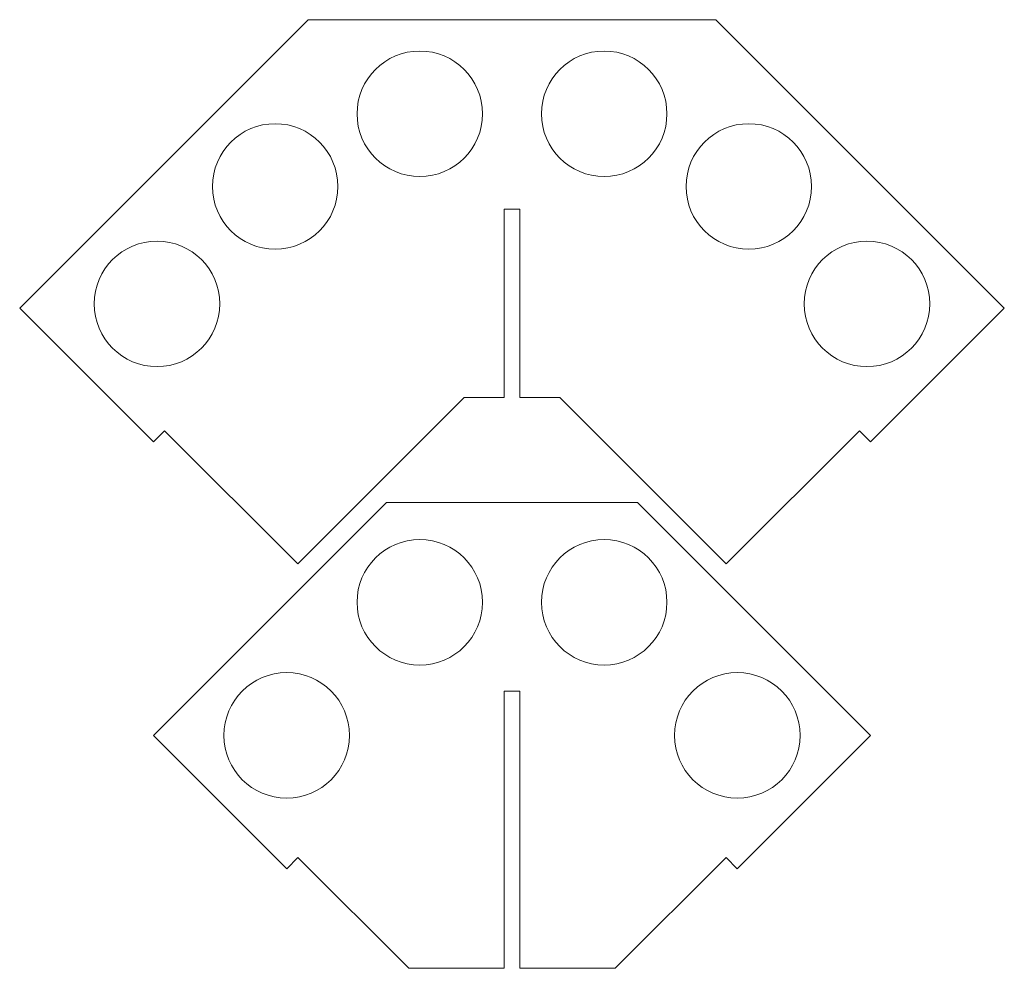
# Model space of a CAD drawing. Header units: inches. Extents: x 4.6 to 36, y 3.1 to 33.4.
import ezdxf

# ---------------------------------------------------------------- set-up
doc = ezdxf.new("R2010")
doc.units = ezdxf.units.IN
doc.header["$MEASUREMENT"] = 0

msp = doc.modelspace()

# ---------------------------------------------------------------- linework, layer by layer
at = {"color": 7, "linetype": 'Continuous', "lineweight": 15}
for p, q in [((13.776, 33.36), (4.583, 24.167)), ((26.776, 33.36), (13.776, 33.36)), ((35.968, 24.167), (26.776, 33.36)), ((20.026, 27.324), (20.526, 27.324)), ((20.026, 21.314), (20.026, 27.324)), ((20.526, 27.324), (20.526, 21.314)), ((4.583, 24.167), (8.851, 19.9)), ((31.7, 19.9), (35.968, 24.167)), ((13.447, 16.01), (18.75, 21.314)), ((18.75, 21.314), (20.026, 21.314)), ((20.526, 21.314), (21.801, 21.314)), ((21.801, 21.314), (27.104, 16.01)), ((8.851, 19.9), (9.204, 20.253)), ((9.204, 20.253), (13.447, 16.01)), ((27.104, 16.01), (31.347, 20.253)), ((31.347, 20.253), (31.7, 19.9)), ((16.276, 17.97), (8.851, 10.545)), ((24.276, 17.97), (16.276, 17.97)), ((31.7, 10.545), (24.276, 17.97)), ((20.026, 11.96), (20.526, 11.96)), ((20.026, 3.121), (20.026, 11.96)), ((20.526, 11.96), (20.526, 3.121)), ((8.851, 10.545), (13.101, 6.295)), ((27.45, 6.295), (31.7, 10.545)), ((13.101, 6.295), (13.454, 6.649)), ((13.454, 6.649), (16.983, 3.121)), ((23.568, 3.121), (27.097, 6.649)), ((27.097, 6.649), (27.45, 6.295)), ((16.983, 3.121), (20.026, 3.121)), ((20.526, 3.121), (23.568, 3.121))]:
    msp.add_line(p, q, dxfattribs=at)
for centre in [(17.336, 30.36), (23.215, 30.36), (12.727, 28.044), (27.824, 28.044), (8.96, 24.301), (31.591, 24.301), (17.336, 14.788), (23.215, 14.788), (13.094, 10.545), (27.458, 10.545)]:
    msp.add_circle(centre, 2, dxfattribs=at)

doc.saveas('drawing.dxf')
